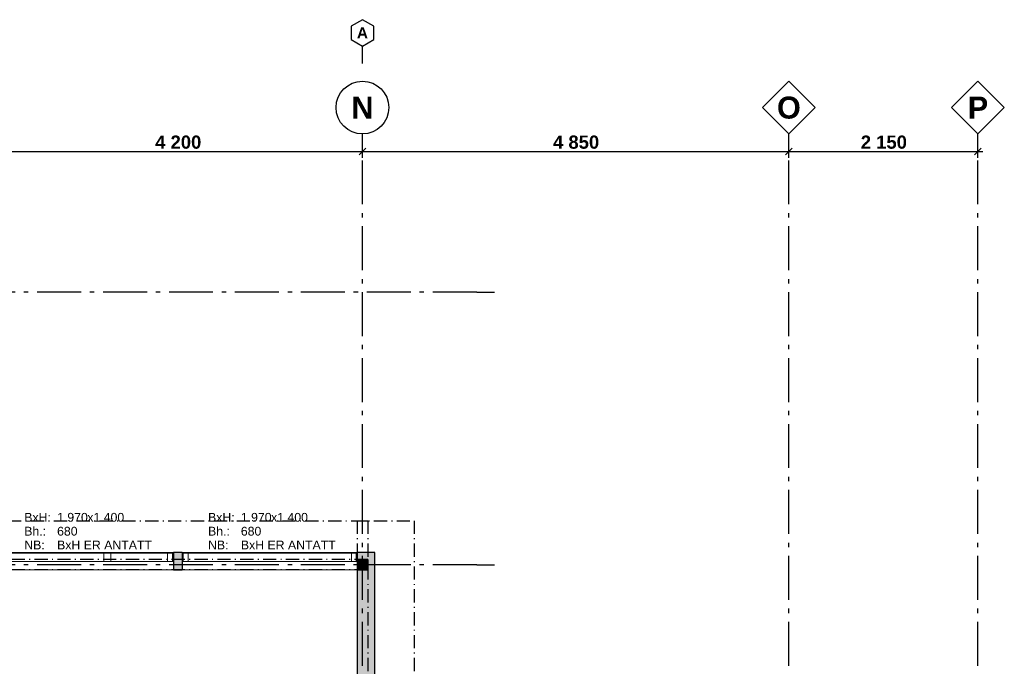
# Model space of a CAD drawing. Header units: millimetres. Extents: x 269 to 62306, y -15633 to 20300.
# Tile 90 of 90: x 49202 to 60400, y 12944 to 20300. Entities that reach past the tile are written whole.
import ezdxf
from ezdxf.enums import TextEntityAlignment as Align

# ---------------------------------------------------------------- set-up
doc = ezdxf.new("R2010")
doc.units = ezdxf.units.MM
doc.header["$LTSCALE"] = 0.5
doc.header["$MEASUREMENT"] = 0
for name, pattern in [('Akselinje', [1500, 1000, -200, 100, -200]), ('Over snittplan', [520, 300, -100, 20, -100]), ('PLINE', [0])]:
    doc.linetypes.add(name, pattern=pattern)
for name, color, linetype in [('222- Søyler', 7, 'Continuous'), ('222- Søyler  (Skravur)', 7, 'Continuous'), ('223- Bjelker', 7, 'Continuous'), ('232- Ikke-bærende yttervegger', 7, 'Continuous'), ('232- Ikke-bærende yttervegger (Skravur)', 7, 'Continuous'), ('244- Vinduer_ dører_ foldevegger(Nye konstruksjoner)', 7, 'Continuous'), ('265- Gesimser_ takrenner og nedløp', 7, 'Continuous'), ('82-- Modullinjer', 7, 'Continuous'), ('82-- Modullinjer(Nye konstruksjoner)', 7, 'Continuous'), ('842-M___1_100 Målsetting bygning', 7, 'Continuous'), ('842-M___1_100 Målsetting bygning(Nye konstruksjoner)', 7, 'Continuous'), ('852- Teknisk_symbolsk informasjon_ bygning(Nye konstruksjoner)', 7, 'Continuous')]:
    doc.layers.add(name, color=color, linetype=linetype)
doc.layers.add('234- Vinduer_ dører_ porter(Nye konstruksjoner)', color=7, linetype='Continuous', lineweight=0)
doc.styles.add('GENERATED_STYLE_1', font='Arial.ttf')
doc.styles.add('GENERATED_STYLE_2', font='Arial Bold.ttf')
doc.dimstyles.new('GENERATED_STYLE__1', dxfattribs={"dimtxt": 150, "dimasz": 71.25, "dimexe": 0.18, "dimexo": 2000, "dimgap": 0, "dimtad": 1, "dimtih": 1, "dimtoh": 1, "dimdec": 0, "dimzin": 0, "dimdsep": 46, "dimtxsty": 'GENERATED_STYLE_2', "dimblk": 'ARROWHEAD_6', "dimblk1": 'ARROWHEAD_6', "dimblk2": 'ARROWHEAD_6', "dimcen": 0.09, "dimse1": 1, "dimse2": 1, "dimclrd": 256, "dimclre": 256, "dimclrt": 256, "dimadec": 1, "dimazin": 0, "dimtfac": 1, "dimtdec": 4, "dimtmove": 0, "dimatfit": 3, "dimfxl": 1, "dimtolj": 1, "dimtzin": 0, "dimarcsym": 0})
doc.dimstyles.new('GENERATED_STYLE__3', dxfattribs={"dimtxt": 150, "dimasz": 71.25, "dimexe": 0.18, "dimexo": 0.0625, "dimgap": 0, "dimtad": 1, "dimtih": 1, "dimtoh": 1, "dimdec": 0, "dimzin": 0, "dimdsep": 46, "dimtxsty": 'GENERATED_STYLE_2', "dimblk": 'ARROWHEAD_6', "dimblk1": 'ARROWHEAD_6', "dimblk2": 'ARROWHEAD_6', "dimcen": 0.09, "dimse1": 1, "dimse2": 1, "dimclrd": 256, "dimclre": 256, "dimclrt": 256, "dimadec": 1, "dimazin": 0, "dimtfac": 1, "dimtdec": 4, "dimtmove": 0, "dimatfit": 3, "dimfxl": 1, "dimtolj": 1, "dimtzin": 0, "dimarcsym": 0})

# ---------------------------------------------------------------- blocks, each defined once
blk = doc.blocks.new('Vindu to-fags')
at = {"layer": '234- Vinduer_ dører_ porter(Nye konstruksjoner)', "linetype": 'PLINE'}
for p, q in [((-995, 98), (995, 98)), ((-995, 0), (-985, 0)), ((-985, 0), (-929, 0)), ((-985, -92), (-985, 0)), ((-929, 0), (-929, -92)), ((-929, 0), (-285, 0)), ((-285, -92), (-285, 0)), ((-285, 0), (-257, 0)), ((-257, 0), (-204, 0)), ((-204, 0), (-204, -92)), ((-204, 0), (904, 0)), ((904, -92), (904, 0)), ((904, 0), (985, 0)), ((985, 0), (995, 0)), ((985, -92), (985, 0)), ((-985, -92), (-995, -92)), ((-995, -102), (995, -102)), ((-929, -92), (-985, -92)), ((-285, -92), (-929, -92)), ((-257, -92), (-285, -92)), ((-204, -92), (-257, -92)), ((904, -92), (-204, -92)), ((985, -92), (904, -92)), ((995, -92), (985, -92))]:
    blk.add_line(p, q, dxfattribs=at)
at = {"layer": '244- Vinduer_ dører_ foldevegger(Nye konstruksjoner)', "linetype": 'PLINE'}
for p, q in [((-995, 0), (-995, 98)), ((-995, -92), (-995, 0)), ((-995, -92), (-995, 0)), ((995, 0), (995, 98)), ((995, -92), (995, 0)), ((995, -92), (995, 0)), ((-995, -102), (-995, -92)), ((995, -102), (995, -92))]:
    blk.add_line(p, q, dxfattribs=at)
blk = doc.blocks.new('Vindustempel_11')
at = {"layer": '852- Teknisk_symbolsk informasjon_ bygning(Nye konstruksjoner)', "char_height": 100, "attachment_point": 1, "style": 'GENERATED_STYLE_1'}
for s, insert in [('\\A1;{\\pql;\\pt0,100;\\fArial|b0|i0|c0|p0;\\W1.000000;1\xa0970\\fArial|b0|i0|c0|p0;\\W1.000000;\\A1{\\H.66x;\\S^  ;}\\fArial|b0|i0|c0|p0;\\W1.000000;\\fArial|b0|i0|c0|p0;\\W1.000000;\\A1{\\H.66x;\\S^  ;}}', (-328, 449)), ('\\A1;{\\pql;\\pt0,100;\\fArial|b0|i0|c0|p0;\\W1.000000;x1\xa0400\\fArial|b0|i0|c0|p0;\\W1.000000;\\A1{\\H.66x;\\S^  ;}\\fArial|b0|i0|c0|p0;\\W1.000000;\\fArial|b0|i0|c0|p0;\\W1.000000;\\A1{\\H.66x;\\S^  ;}}', (16, 449)), ('\\A1;{\\pql;\\pt0,100;\\fArial|b0|i0|c0|p0;\\W1.000000;680\\fArial|b0|i0|c0|p0;\\W1.000000;\\A1{\\H.66x;\\S^  ;}\\fArial|b0|i0|c0|p0;\\W1.000000;\\fArial|b0|i0|c0|p0;\\W1.000000;\\A1{\\H.66x;\\S^  ;}}', (-328, 291))]:
    blk.add_mtext(s, dxfattribs=dict(at, insert=insert))
at = {"layer": '852- Teknisk_symbolsk informasjon_ bygning(Nye konstruksjoner)', "style": 'GENERATED_STYLE_1'}
for tag, p in [('strUnitPrefix', (-701, 449)), ('strSillPrefix', (-701, 291)), ('strLocationPrefix', (-701, 134)), ('strLocationValue', (-328, 134))]:
    blk.add_attdef(tag, text='', height=100, dxfattribs=at).set_placement(p, align=Align.TOP_LEFT)
blk = doc.blocks.new('Vindu')
at = {"layer": '234- Vinduer_ dører_ porter(Nye konstruksjoner)', "linetype": 'PLINE'}
for p, q in [((-995, 98), (995, 98)), ((-995, 0), (-985, 0)), ((-985, 0), (-929, 0)), ((-985, -92), (-985, 0)), ((-929, 0), (-929, -92)), ((-929, 0), (929, 0)), ((929, -92), (929, 0)), ((929, 0), (985, 0)), ((985, 0), (995, 0)), ((985, -92), (985, 0)), ((-985, -92), (-995, -92)), ((-995, -102), (995, -102)), ((-929, -92), (-985, -92)), ((929, -92), (-929, -92)), ((985, -92), (929, -92)), ((995, -92), (985, -92))]:
    blk.add_line(p, q, dxfattribs=at)
at = {"layer": '244- Vinduer_ dører_ foldevegger(Nye konstruksjoner)', "linetype": 'PLINE'}
for p, q in [((-995, 0), (-995, 98)), ((-995, -92), (-995, 0)), ((-995, -92), (-995, 0)), ((995, 0), (995, 98)), ((995, -92), (995, 0)), ((995, -92), (995, 0)), ((-995, -102), (-995, -92)), ((995, -102), (995, -92))]:
    blk.add_line(p, q, dxfattribs=at)
blk = doc.blocks.new('Standard grid marker')
at = {"layer": '82-- Modullinjer', "linetype": 'Akselinje'}
for p, q in [((200, 0), (0, 0)), ((200, 0), (18800, 0)), ((18800, 0), (19000, 0))]:
    blk.add_line(p, q, dxfattribs=at)
at = {"layer": '82-- Modullinjer', "linetype": 'PLINE'}
blk.add_circle((19300, 0), 300, dxfattribs=at)
at = {"layer": '82-- Modullinjer', "linetype": 'Akselinje'}
blk.add_point((18800, 0), dxfattribs=at)
blk.add_point((18800, 0), dxfattribs=at)
at = {"layer": '82-- Modullinjer', "style": 'GENERATED_STYLE_2'}
blk.add_attdef('AC_MarkerText_1', text='', height=250, rotation=270, dxfattribs=at).set_placement((19482, -57), align=Align.TOP_CENTER)
blk = doc.blocks.new('Standard grid marker_4')
at = {"layer": '82-- Modullinjer', "linetype": 'Akselinje'}
for q in [(0, 0), (53500, 0)]:
    blk.add_line((200, 0), q, dxfattribs=at)
at = {"layer": '82-- Modullinjer', "style": 'GENERATED_STYLE_2'}
blk.add_attdef('AC_MarkerText_1', text='', height=250, rotation=180, dxfattribs=at).set_placement((54000, -239), align=Align.TOP_CENTER)
blk = doc.blocks.new('Standard grid marker_5')
at = {"layer": '82-- Modullinjer(Nye konstruksjoner)', "linetype": 'Akselinje'}
for q in [(0, 0), (53500, 0)]:
    blk.add_line((200, 0), q, dxfattribs=at)
at = {"layer": '82-- Modullinjer(Nye konstruksjoner)', "style": 'GENERATED_STYLE_2'}
blk.add_attdef('AC_MarkerText_1', text='', height=250, rotation=180, dxfattribs=at).set_placement((54000, -239), align=Align.TOP_CENTER)
blk = doc.blocks.new('Standard grid marker_8')
at = {"layer": '82-- Modullinjer(Nye konstruksjoner)', "linetype": 'PLINE'}
for p, q in [((19300, 300), (19000, 0)), ((19600, 0), (19300, 300)), ((19000, 0), (19300, -300)), ((19300, -300), (19600, 0))]:
    blk.add_line(p, q, dxfattribs=at)
at = {"layer": '82-- Modullinjer(Nye konstruksjoner)', "linetype": 'Akselinje'}
for p, q in [((200, 0), (0, 0)), ((200, 0), (18800, 0)), ((18800, 0), (19000, 0))]:
    blk.add_line(p, q, dxfattribs=at)
blk.add_point((18800, 0), dxfattribs=at)
blk.add_point((18800, 0), dxfattribs=at)
at = {"layer": '82-- Modullinjer(Nye konstruksjoner)', "style": 'GENERATED_STYLE_2'}
blk.add_attdef('AC_MarkerText_1', text='', height=250, rotation=270, dxfattribs=at).set_placement((19482, -57), align=Align.TOP_CENTER)
blk = doc.blocks.new('Standard grid marker_9')
at = {"layer": '82-- Modullinjer', "linetype": 'PLINE'}
for p, q in [((275, 130), (200, 0)), ((425, 130), (275, 130)), ((500, 0), (425, 130)), ((200, 0), (275, -130)), ((425, -130), (500, 0)), ((275, -130), (425, -130))]:
    blk.add_line(p, q, dxfattribs=at)
at = {"layer": '82-- Modullinjer', "linetype": 'Akselinje'}
for p, q in [((0, 0), (200, 0)), ((0, 0), (0, 0)), ((200, 0), (200, 0))]:
    blk.add_line(p, q, dxfattribs=at)
blk.add_point((200, 0), dxfattribs=at)
blk.add_point((200, 0), dxfattribs=at)
at = {"layer": '82-- Modullinjer', "style": 'GENERATED_STYLE_2'}
blk.add_attdef('AC_MarkerText_1', text='', height=125, rotation=270, dxfattribs=at).set_placement((441, -29), align=Align.TOP_CENTER)
blk = doc.blocks.new('*D506')
at = {"layer": '842-M___1_100 Målsetting bygning', "linetype": 'PLINE'}
for p, q in [((48938, 18838), (48863, 18762)), ((48900, 18730), (48900, 18870)), ((53063, 18762), (53138, 18838)), ((53100, 18730), (53100, 18870)), ((48900, 18800), (53100, 18800)), ((53100, 18800), (53156, 18800))]:
    blk.add_line(p, q, dxfattribs=at)
at = {"layer": '842-M___1_100 Målsetting bygning', "insert": (50743, 18830), "char_height": 150, "attachment_point": 7, "style": 'GENERATED_STYLE_2'}
blk.add_mtext('\\A1;{\\pql;\\fArial|b1|i0|c0|p0;\\W1.000000;4\xa0200}', dxfattribs=at)
blk = doc.blocks.new('ARROWHEAD_6')
at = {"linetype": 'Continuous'}
for p, q in [((0, 0), (-1, 0)), ((-0.5, -0.5), (0.5, 0.5))]:
    blk.add_line(p, q, dxfattribs=at)
blk = doc.blocks.new('*D515')
at = {"layer": '842-M___1_100 Målsetting bygning(Nye konstruksjoner)', "linetype": 'PLINE'}
for p, q in [((53138, 18838), (53063, 18762)), ((53100, 18730), (53100, 18870)), ((57988, 18838), (57913, 18762)), ((57950, 18730), (57950, 18870)), ((53044, 18800), (53100, 18800)), ((53100, 18800), (57950, 18800))]:
    blk.add_line(p, q, dxfattribs=at)
at = {"layer": '842-M___1_100 Målsetting bygning(Nye konstruksjoner)', "insert": (55268, 18830), "char_height": 150, "attachment_point": 7, "style": 'GENERATED_STYLE_2'}
blk.add_mtext('\\A1;{\\pql;\\fArial|b1|i0|c0|p0;\\W1.000000;4\xa0850}', dxfattribs=at)
blk = doc.blocks.new('*D516')
at = {"layer": '842-M___1_100 Målsetting bygning(Nye konstruksjoner)', "linetype": 'PLINE'}
for p, q in [((57988, 18838), (57913, 18762)), ((57950, 18730), (57950, 18870)), ((60062, 18762), (60137, 18838)), ((60100, 18730), (60100, 18870)), ((57950, 18800), (60100, 18800)), ((60100, 18800), (60156, 18800))]:
    blk.add_line(p, q, dxfattribs=at)
at = {"layer": '842-M___1_100 Målsetting bygning(Nye konstruksjoner)', "insert": (58768, 18830), "char_height": 150, "attachment_point": 7, "style": 'GENERATED_STYLE_2'}
blk.add_mtext('\\A1;{\\pql;\\fArial|b1|i0|c0|p0;\\W1.000000;2\xa0150}', dxfattribs=at)

msp = doc.modelspace()

# ---------------------------------------------------------------- hatches: boundary and pattern name
at = {"layer": '222- Søyler  (Skravur)', "linetype": 'Continuous'}
msp.add_hatch(color=256, dxfattribs=at).paths.add_polyline_path([(53040, 14040), (53160, 14040), (53160, 14160), (53040, 14160)])
at = {"layer": '232- Ikke-bærende yttervegger (Skravur)', "linetype": 'Continuous'}
for points in [[(50950, 14240), (50950, 14040), (51050, 14040), (51050, 14240)], [(53040, 14240), (53040, 14040), (53240, 14240)], [(53240, 14240), (53040, 14040), (53240, 14040)], [(53040, 14040), (53040, 6905), (53240, 6905), (53240, 14040)]]:
    msp.add_hatch(color=256, dxfattribs=at).paths.add_polyline_path(points)

# ---------------------------------------------------------------- linework, layer by layer
at = {"layer": '222- Søyler', "linetype": 'PLINE', "flags": 128}
msp.add_lwpolyline([(53040, 14040), (53160, 14040), (53160, 14160), (53040, 14160)], close=True, dxfattribs=at)
at = {"layer": '223- Bjelker', "linetype": 'Over snittplan'}
for p, q in [((53040, 14600), (53040, 1440)), ((53040, 14600), (53160, 14600)), ((53160, 14600), (53160, 1440)), ((53160, 14160), (36240, 14160)), ((53160, 14160), (53160, 14040)), ((53160, 14040), (36240, 14040))]:
    msp.add_line(p, q, dxfattribs=at)
at = {"layer": '232- Ikke-bærende yttervegger', "linetype": 'PLINE'}
for p, q in [((50950, 14240), (50950, 14230)), ((50950, 14230), (50950, 14138)), ((51050, 14240), (51050, 14230)), ((51050, 14230), (51050, 14138)), ((53040, 14240), (53040, 14230)), ((53040, 14230), (53040, 14138)), ((50950, 14138), (50950, 14040)), ((51050, 14138), (51050, 14040)), ((53040, 14138), (53040, 14040))]:
    msp.add_line(p, q, dxfattribs=at)
at = {"layer": '232- Ikke-bærende yttervegger', "linetype": 'PLINE', "flags": 128}
for points in [[(51050, 14240), (50950, 14240)], [(53240, 14240), (53040, 14240)], [(53240, 10760.2), (53240, 14240)], [(50950, 14040), (51050, 14040)], [(53040, 14040), (53040, 6905)]]:
    msp.add_lwpolyline(points, dxfattribs=at)
at = {"layer": '265- Gesimser_ takrenner og nedløp', "linetype": 'Over snittplan'}
for p, q in [((36590, 14600), (53690, 14600)), ((53690, 14600), (53690, 1410))]:
    msp.add_line(p, q, dxfattribs=at)

# ---------------------------------------------------------------- block references
at = {"layer": '244- Vinduer_ dører_ foldevegger(Nye konstruksjoner)', "linetype": 'PLINE', "zscale": 1000, "rotation": 180}
msp.add_blockref('Vindu to-fags', (49955, 14138), dxfattribs=at)
at = {"layer": '244- Vinduer_ dører_ foldevegger(Nye konstruksjoner)', "linetype": 'PLINE', "xscale": -1, "zscale": 1000, "rotation": 180}
msp.add_blockref('Vindu', (52045, 14138), dxfattribs=at)
at = {"layer": '82-- Modullinjer', "linetype": 'PLINE'}
ref = msp.add_blockref('Standard grid marker_9', (53100, 19800), dxfattribs=dict(at, zscale=1000, rotation=90))
ref.add_attrib('AC_MarkerText_1', 'A', dxfattribs={"color": 8, "height": 125, "rotation": 360, "style": 'GENERATED_STYLE_2'}).set_placement((53100, 20212.5), align=Align.TOP_CENTER)
ref = msp.add_blockref('Standard grid marker', (53100, 0), dxfattribs=dict(at, zscale=1000, rotation=90))
ref.add_attrib('AC_MarkerText_1', 'N', dxfattribs={"color": 8, "height": 250, "rotation": 360, "style": 'GENERATED_STYLE_2'}).set_placement((53100, 19425), align=Align.TOP_CENTER)
at = {"layer": '82-- Modullinjer', "linetype": 'PLINE', "zscale": 1000, "rotation": 180}
msp.add_blockref('Standard grid marker_4', (54600, 14100), dxfattribs=at)
at = {"layer": '82-- Modullinjer(Nye konstruksjoner)', "linetype": 'PLINE'}
ref = msp.add_blockref('Standard grid marker_8', (57950, 0), dxfattribs=dict(at, zscale=1000, rotation=90))
ref.add_attrib('AC_MarkerText_1', 'O', dxfattribs={"color": 8, "height": 250, "rotation": 360, "style": 'GENERATED_STYLE_2'}).set_placement((57950, 19425), align=Align.TOP_CENTER)
ref = msp.add_blockref('Standard grid marker_8', (60100, 0), dxfattribs=dict(at, zscale=1000, rotation=90))
ref.add_attrib('AC_MarkerText_1', 'P', dxfattribs={"color": 8, "height": 250, "rotation": 360, "style": 'GENERATED_STYLE_2'}).set_placement((60100, 19425), align=Align.TOP_CENTER)
at = {"layer": '82-- Modullinjer(Nye konstruksjoner)', "linetype": 'PLINE', "zscale": 1000, "rotation": 180}
msp.add_blockref('Standard grid marker_5', (54600, 17200), dxfattribs=at)
at = {"layer": '852- Teknisk_symbolsk informasjon_ bygning(Nye konstruksjoner)'}
ref = msp.add_blockref('Vindustempel_11', (49955, 14240), dxfattribs=at)
ref.add_attrib('strLocationValue', 'BxH ER ANTATT', dxfattribs={"color": 7, "height": 100, "style": 'GENERATED_STYLE_1'}).set_placement((49627.3, 14374.3), align=Align.TOP_LEFT)
ref.add_attrib('strLocationPrefix', 'NB:', dxfattribs={"color": 7, "height": 100, "style": 'GENERATED_STYLE_1'}).set_placement((49253.9, 14374.3), align=Align.TOP_LEFT)
ref.add_attrib('strUnitPrefix', 'BxH:', dxfattribs={"color": 7, "height": 100, "style": 'GENERATED_STYLE_1'}).set_placement((49253.9, 14688.6), align=Align.TOP_LEFT)
ref.add_attrib('strSillPrefix', 'Bh.:', dxfattribs={"color": 7, "height": 100, "style": 'GENERATED_STYLE_1'}).set_placement((49253.9, 14531.4), align=Align.TOP_LEFT)
ref = msp.add_blockref('Vindustempel_11', (52045, 14240), dxfattribs=at)
ref.add_attrib('strLocationValue', 'BxH ER ANTATT', dxfattribs={"color": 7, "height": 100, "style": 'GENERATED_STYLE_1'}).set_placement((51717.3, 14374.3), align=Align.TOP_LEFT)
ref.add_attrib('strLocationPrefix', 'NB:', dxfattribs={"color": 7, "height": 100, "style": 'GENERATED_STYLE_1'}).set_placement((51343.9, 14374.3), align=Align.TOP_LEFT)
ref.add_attrib('strUnitPrefix', 'BxH:', dxfattribs={"color": 7, "height": 100, "style": 'GENERATED_STYLE_1'}).set_placement((51343.9, 14688.6), align=Align.TOP_LEFT)
ref.add_attrib('strSillPrefix', 'Bh.:', dxfattribs={"color": 7, "height": 100, "style": 'GENERATED_STYLE_1'}).set_placement((51343.9, 14531.4), align=Align.TOP_LEFT)

# ---------------------------------------------------------------- dimensions: what is measured, and where the dimension line sits
at = {"layer": '842-M___1_100 Målsetting bygning', "linetype": 'Continuous'}
dim = msp.add_linear_dim(base=(53100, 18800), p1=(48900, 17169), p2=(53100, 17169), dimstyle='GENERATED_STYLE__1', dxfattribs=at)
dim.commit()
dim.dimension.update_dxf_attribs({"geometry": '*D506', "text_midpoint": (51007.5, 18905), "dimtype": 160})
at = {"layer": '842-M___1_100 Målsetting bygning(Nye konstruksjoner)', "linetype": 'Continuous'}
for base, p1, p2, picture, middle in [((57950, 18800), (53100, 19300), (57950, 19300), '*D515', (55532.5, 18905)), ((60100, 18800), (57950, 19300), (60100, 18320.4), '*D516', (59032.5, 18905))]:
    dim = msp.add_linear_dim(base=base, p1=p1, p2=p2, dimstyle='GENERATED_STYLE__3', dxfattribs=at)
    dim.commit()
    dim.dimension.update_dxf_attribs({"geometry": picture, "text_midpoint": middle, "dimtype": 160})

doc.saveas('drawing.dxf')
